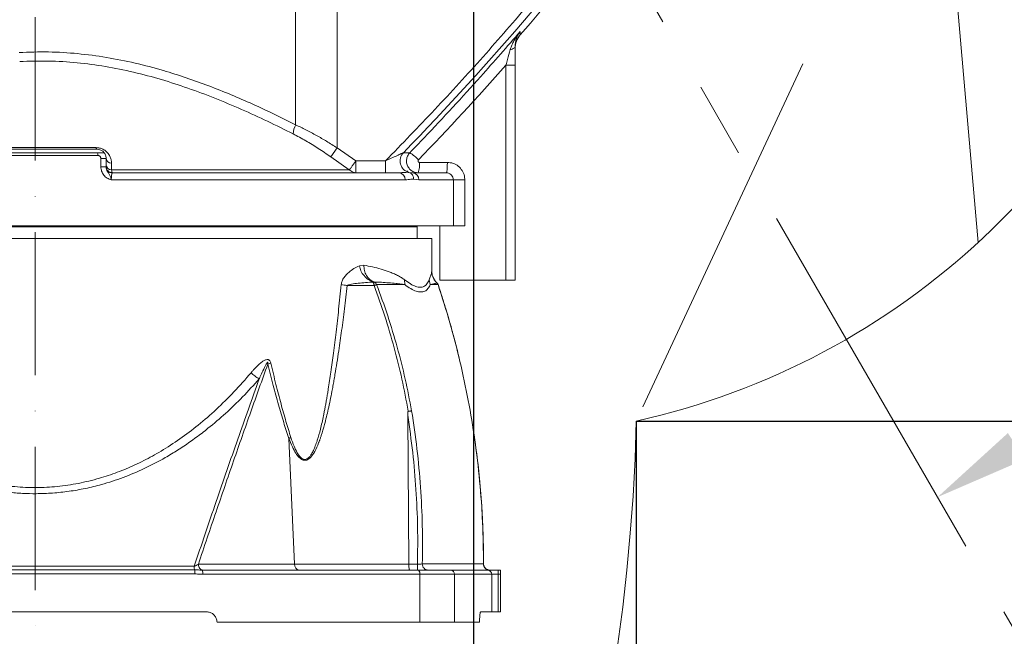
# Model space of a CAD drawing. Header units: millimetres. Extents: x 35469 to 44263, y -24881 to -16268.
# Tile 58 of 231: x 38537 to 39008, y -19291 to -18996. Entities that reach past the tile are written whole.
import ezdxf

# ---------------------------------------------------------------- set-up
doc = ezdxf.new("R2010")
doc.units = ezdxf.units.MM
doc.header["$LTSCALE"] = 0.3175
doc.linetypes.add('ACAD_ISO10W100', pattern=[18, 12, -3, 0, -3])
doc.linetypes.add('CENTER', pattern=[50.8, 31.75, -6.35, 6.35, -6.35])
for name, color, linetype, lineweight in [('1轮廓实线层', 7, 'Continuous', 18), ('7标注层', 4, 'Continuous', 13), ('cen', 2, 'CENTER', 18), ('中心线', 4, 'ACAD_ISO10W100', 20)]:
    doc.layers.add(name, color=color, linetype=linetype, lineweight=lineweight)
doc.styles.add('标准汉字', font='gbenor.shx', dxfattribs={"bigfont": 'gbcbig.shx'})
doc.dimstyles.new('M1：18', dxfattribs={"dimscale": 18, "dimtxt": 3.5, "dimasz": 2.5, "dimexe": 2, "dimexo": 0, "dimgap": 1.5, "dimtad": 1, "dimdec": 1, "dimdsep": 46, "dimtxsty": '标准汉字', "dimcen": 5, "dimdle": 5, "dimclrd": 1, "dimclre": 1, "dimclrt": 256, "dimadec": 4, "dimazin": 2, "dimtfac": 1, "dimtdec": 1, "dimtmove": 0, "dimatfit": 3, "dimfxl": 1, "dimtolj": 1, "dimarcsym": 0})

# ---------------------------------------------------------------- blocks, each defined once
blk = doc.blocks.new('*D26')
at = {"layer": '7标注层', "color": 1, "lineweight": -2, "ltscale": 18, "transparency": 16777216}
for p, q in [((38578.88, -18839.5), (36752.75, -18839.5)), ((36788.75, -19239.5), (36788.75, -18884.5)), ((38387.06, -19284.5), (36752.75, -19284.5))]:
    blk.add_line(p, q, dxfattribs=at)
at = {"layer": '7标注层', "color": 1, "transparency": 16777216}
for points in [[(36796.25, -18884.5), (36781.25, -18884.5), (36788.75, -18839.5)], [(36781.25, -19239.5), (36796.25, -19239.5), (36788.75, -19284.5)]]:
    blk.add_solid(points, dxfattribs=at)
at = {"layer": 'Defpoints', "color": 0, "transparency": 16777216}
for p in [(36788.75, -18839.5), (38578.88, -18839.5), (38387.06, -19284.5)]:
    blk.add_point(p, dxfattribs=at)
at = {"layer": '7标注层', "transparency": 16777216, "insert": (36730.25, -19062), "char_height": 63, "attachment_point": 5, "rotation": 90, "style": '标准汉字'}
blk.add_mtext('\\A1;445', dxfattribs=at)
blk = doc.blocks.new('*D34')
at = {"layer": '7标注层', "color": 1, "lineweight": -2, "ltscale": 18, "transparency": 16777216}
blk.add_arc((38753.98, -18839.5), 444.6, 305.8016, 84.1984, dxfattribs=at)
at = {"layer": '7标注层', "color": 1, "transparency": 16777216}
for points in [[(38799.3, -18389.68), (38798.55, -18404.66), (38753.98, -18394.89)], [(39009.99, -19193.79), (39018.14, -19206.38), (38976.28, -19224.53)]]:
    blk.add_solid(points, dxfattribs=at)
at = {"layer": 'Defpoints', "color": 0, "transparency": 16777216}
for p in [(38753.98, -17970.42), (39183.43, -18724.42), (38753.98, -18839.5), (38753.98, -18971.19), (39143.98, -19515)]:
    blk.add_point(p, dxfattribs=at)
at = {"layer": '7标注层', "transparency": 16777216, "insert": (39239.94, -18709.28), "char_height": 63, "attachment_point": 5, "rotation": 285, "style": '标准汉字'}
blk.add_mtext('\\A1;150%%d', dxfattribs=at)
blk = doc.blocks.new('*D36')
at = {"layer": '7标注层', "color": 1, "lineweight": -2, "ltscale": 18, "transparency": 16777216}
for p, q in [((38753.98, -18971.19), (38753.98, -19448.35)), ((38543.98, -19302.6), (38543.98, -19448.35)), ((38708.98, -19412.35), (38588.98, -19412.35))]:
    blk.add_line(p, q, dxfattribs=at)
at = {"layer": '7标注层', "color": 1, "transparency": 16777216}
for points in [[(38588.98, -19404.85), (38588.98, -19419.85), (38543.98, -19412.35)], [(38708.98, -19419.85), (38708.98, -19404.85), (38753.98, -19412.35)]]:
    blk.add_solid(points, dxfattribs=at)
at = {"layer": 'Defpoints', "color": 0, "transparency": 16777216}
for p in [(38753.98, -18971.19), (38543.98, -19302.6), (38543.98, -19412.35)]:
    blk.add_point(p, dxfattribs=at)
at = {"layer": '7标注层', "transparency": 16777216, "insert": (38648.98, -19353.85), "char_height": 63, "attachment_point": 5, "style": '标准汉字'}
blk.add_mtext('\\A1;210', dxfattribs=at)
blk = doc.blocks.new('*D38')
at = {"layer": '7标注层', "color": 1, "lineweight": -2, "ltscale": 18, "transparency": 16777216}
for p, q in [((38831.95, -19188.07), (38831.95, -20667.3)), ((38543.98, -19302.6), (38543.98, -20667.3)), ((38588.98, -20631.3), (38786.95, -20631.3))]:
    blk.add_line(p, q, dxfattribs=at)
at = {"layer": '7标注层', "color": 1, "transparency": 16777216}
for points in [[(38588.98, -20623.8), (38588.98, -20638.8), (38543.98, -20631.3)], [(38786.95, -20638.8), (38786.95, -20623.8), (38831.95, -20631.3)]]:
    blk.add_solid(points, dxfattribs=at)
at = {"layer": 'Defpoints', "color": 0, "transparency": 16777216}
for p in [(38831.95, -19188.07), (38543.98, -19302.6), (38831.95, -20631.3)]:
    blk.add_point(p, dxfattribs=at)
at = {"layer": '7标注层', "transparency": 16777216, "insert": (38687.97, -20572.8), "char_height": 63, "attachment_point": 5, "style": '标准汉字'}
blk.add_mtext('\\A1;288', dxfattribs=at)
blk = doc.blocks.new('*D39')
at = {"layer": '7标注层', "color": 1, "lineweight": -2, "ltscale": 18, "transparency": 16777216}
for p, q in [((36904.55, -18904.08), (36904.55, -20813.04)), ((38543.98, -19302.6), (38543.98, -20813.04)), ((38498.98, -20777.04), (36949.55, -20777.04))]:
    blk.add_line(p, q, dxfattribs=at)
at = {"layer": '7标注层', "color": 1, "transparency": 16777216}
for points in [[(36949.55, -20769.54), (36949.55, -20784.54), (36904.55, -20777.04)], [(38498.98, -20784.54), (38498.98, -20769.54), (38543.98, -20777.04)]]:
    blk.add_solid(points, dxfattribs=at)
at = {"layer": 'Defpoints', "color": 0, "transparency": 16777216}
for p in [(36904.55, -18904.08), (38543.98, -19302.6), (36904.55, -20777.04)]:
    blk.add_point(p, dxfattribs=at)
at = {"layer": '7标注层', "transparency": 16777216, "insert": (37724.27, -20718.54), "char_height": 63, "attachment_point": 5, "style": '标准汉字'}
blk.add_mtext('\\A1;1639.4', dxfattribs=at)
blk = doc.blocks.new('*D40')
at = {"layer": '7标注层', "color": 1, "lineweight": -2, "ltscale": 18, "transparency": 16777216}
for p, q in [((40604.54, -18839.5), (40604.54, -20813.04)), ((38543.98, -19302.6), (38543.98, -20813.04)), ((38588.98, -20777.04), (40559.54, -20777.04))]:
    blk.add_line(p, q, dxfattribs=at)
at = {"layer": '7标注层', "color": 1, "transparency": 16777216}
for points in [[(38588.98, -20769.54), (38588.98, -20784.54), (38543.98, -20777.04)], [(40559.54, -20784.54), (40559.54, -20769.54), (40604.54, -20777.04)]]:
    blk.add_solid(points, dxfattribs=at)
at = {"layer": 'Defpoints', "color": 0, "transparency": 16777216}
for p in [(40604.54, -18839.5), (38543.98, -19302.6), (40604.54, -20777.04)]:
    blk.add_point(p, dxfattribs=at)
at = {"layer": '7标注层', "transparency": 16777216, "insert": (39574.26, -20718.54), "char_height": 63, "attachment_point": 5, "style": '标准汉字'}
blk.add_mtext('\\A1;2060.6', dxfattribs=at)
blk = doc.blocks.new('*D41')
at = {"layer": '7标注层', "color": 1, "lineweight": -2, "ltscale": 18, "transparency": 16777216}
for p, q in [((40604.54, -18839.5), (40892.23, -18839.5)), ((40856.23, -19973.49), (40856.23, -18884.5)), ((38199.21, -20018.49), (40892.23, -20018.49))]:
    blk.add_line(p, q, dxfattribs=at)
at = {"layer": '7标注层', "color": 1, "transparency": 16777216}
for points in [[(40863.73, -18884.5), (40848.73, -18884.5), (40856.23, -18839.5)], [(40848.73, -19973.49), (40863.73, -19973.49), (40856.23, -20018.49)]]:
    blk.add_solid(points, dxfattribs=at)
at = {"layer": 'Defpoints', "color": 0, "transparency": 16777216}
for p in [(40604.54, -18839.5), (40856.23, -18839.5), (38199.21, -20018.49)]:
    blk.add_point(p, dxfattribs=at)
at = {"layer": '7标注层', "transparency": 16777216, "insert": (40797.73, -19428.99), "char_height": 63, "attachment_point": 5, "rotation": 90, "style": '标准汉字'}
blk.add_mtext('\\A1;1179', dxfattribs=at)
blk = doc.blocks.new('*D42')
at = {"layer": '7标注层', "color": 1, "lineweight": -2, "ltscale": 18, "transparency": 16777216}
for p, q in [((40604.54, -18839.5), (40776.15, -18839.5)), ((40740.15, -19143.07), (40740.15, -18884.5)), ((38831.95, -19188.07), (40776.15, -19188.07))]:
    blk.add_line(p, q, dxfattribs=at)
at = {"layer": '7标注层', "color": 1, "transparency": 16777216}
for points in [[(40747.65, -18884.5), (40732.65, -18884.5), (40740.15, -18839.5)], [(40732.65, -19143.07), (40747.65, -19143.07), (40740.15, -19188.07)]]:
    blk.add_solid(points, dxfattribs=at)
at = {"layer": 'Defpoints', "color": 0, "transparency": 16777216}
for p in [(40604.54, -18839.5), (40740.15, -18839.5), (38831.95, -19188.07)]:
    blk.add_point(p, dxfattribs=at)
at = {"layer": '7标注层', "transparency": 16777216, "insert": (40681.65, -19013.78), "char_height": 63, "attachment_point": 5, "rotation": 90, "style": '标准汉字'}
blk.add_mtext('\\A1;348.6', dxfattribs=at)

msp = doc.modelspace()

# ---------------------------------------------------------------- linework, layer by layer
at = {"layer": '1轮廓实线层', "ltscale": 18}
for p, q in [((38668.822, -18964.18), (38668.822, -19046.021)), ((38688.687, -18975.093), (38688.687, -19057.071)), ((38776.424, -19001.302), (38776.43, -19002.875)), ((38776.43, -19002.875), (38776.431, -19002.876)), ((38773.983, -19008.273), (38773.983, -19017.381)), ((38769.565, -19017.381), (38773.983, -19017.381)), ((38769.565, -19120.495), (38769.565, -19017.381)), ((38773.983, -19017.381), (38773.983, -19120.495)), ((38573.547, -19057.684), (38513.084, -19057.684)), ((38513.441, -19056.983), (38573.205, -19056.983)), ((38685.651, -19061.419), (38688.687, -19057.071)), ((38688.687, -19057.071), (38697.614, -19063.36)), ((38723.501, -19059.415), (38720.422, -19059.408)), ((38573.992, -19060.684), (38512.619, -19060.684)), ((38573.956, -19059.495), (38512.657, -19059.495)), ((38575.515, -19066.197), (38575.515, -19062.184)), ((38575.515, -19062.184), (38578.047, -19062.184)), ((38578.047, -19062.184), (38578.047, -19066.197)), ((38694.418, -19067.632), (38685.651, -19061.419)), ((38697.614, -19063.36), (38711.802, -19063.36)), ((38697.614, -19063.36), (38697.614, -19069.031)), ((38711.802, -19069.036), (38711.802, -19063.36)), ((38728.098, -19064.036), (38741.481, -19064.036)), ((38575.515, -19066.197), (38578.047, -19066.197)), ((38578.047, -19066.197), (38578.047, -19066.113)), ((38580.64, -19064.483), (38580.649, -19067.632)), ((38580.649, -19067.632), (38694.418, -19067.632)), ((38724.752, -19069.036), (38723.101, -19068.862)), ((38580.505, -19072.441), (38721.325, -19072.441)), ((38725.323, -19072.164), (38727.851, -19072.441)), ((38727.851, -19072.441), (38744.361, -19072.441)), ((38744.361, -19094.495), (38744.361, -19072.441)), ((38744.361, -19072.441), (38749.843, -19072.441)), ((38749.843, -19072.441), (38749.843, -19094.495)), ((38543.983, -19094.995), (38360.983, -19094.995)), ((38744.361, -19094.495), (38376.829, -19094.495)), ((38726.983, -19094.995), (38543.983, -19094.995)), ((38726.983, -19094.995), (38726.483, -19094.495)), ((38726.983, -19100.495), (38726.983, -19094.995)), ((38737.915, -19120.495), (38737.915, -19094.495)), ((38749.843, -19094.495), (38744.361, -19094.495)), ((38355.355, -19100.495), (38733.983, -19100.495)), ((38733.983, -19116.093), (38733.983, -19100.495)), ((38699.324, -19113.645), (38701.533, -19113.362)), ((38720.973, -19120.304), (38721.05, -19122.65)), ((38732.801, -19120.312), (38733.31, -19122.651)), ((38733.977, -19116.214), (38733.983, -19116.093)), ((38735.986, -19121.256), (38734.608, -19118.995)), ((38769.565, -19120.495), (38737.915, -19120.495)), ((38773.983, -19120.495), (38769.565, -19120.495)), ((38693.559, -19123.089), (38706.376, -19123.089)), ((38706.325, -19121.342), (38705.888, -19121.396)), ((38733.31, -19122.651), (38737.04, -19122.651)), ((38736.561, -19121.856), (38736.56, -19121.879)), ((38737.069, -19122.644), (38737.04, -19122.651)), ((38656.933, -19160.339), (38655.456, -19160.789)), ((38723.036, -19256.678), (38722.51, -19185.275)), ((38665.569, -19196.352), (38668.301, -19256.678)), ((38622.204, -19256.678), (38668.301, -19256.678)), ((38668.301, -19256.678), (38723.036, -19256.678)), ((38723.036, -19256.678), (38727.197, -19256.678)), ((38620.578, -19261.324), (38467.685, -19261.324)), ((38467.847, -19259.392), (38620.415, -19259.392)), ((38468.065, -19257.664), (38620.198, -19257.664)), ((38624.066, -19259.495), (38727.724, -19259.495)), ((38728.253, -19261.495), (38624.297, -19261.495)), ((38727.724, -19259.495), (38742.988, -19259.495)), ((38728.253, -19261.495), (38728.253, -19284.495)), ((38744.958, -19261.495), (38728.253, -19261.495)), ((38742.988, -19259.495), (38760.768, -19259.495)), ((38744.958, -19284.495), (38744.958, -19261.495)), ((38762.76, -19261.495), (38744.958, -19261.495)), ((38760.768, -19259.495), (38765.748, -19259.495)), ((38762.76, -19279.495), (38762.76, -19261.495)), ((38765.748, -19261.495), (38762.76, -19261.495)), ((38765.748, -19259.495), (38765.748, -19261.495)), ((38765.748, -19259.495), (38766.983, -19259.495)), ((38765.748, -19261.495), (38765.748, -19279.495)), ((38766.983, -19261.495), (38765.748, -19261.495)), ((38766.983, -19259.495), (38766.983, -19261.495)), ((38766.983, -19261.495), (38766.983, -19279.495)), ((38626.151, -19279.495), (38462.111, -19279.495)), ((38762.76, -19279.495), (38757.507, -19279.495)), ((38765.748, -19279.495), (38762.76, -19279.495)), ((38765.748, -19279.495), (38766.983, -19279.495)), ((38728.253, -19284.495), (38631.151, -19284.495)), ((38744.958, -19284.495), (38728.253, -19284.495)), ((38756.886, -19284.495), (38744.958, -19284.495))]:
    msp.add_line(p, q, dxfattribs=at)
at = {"layer": '1轮廓实线层', "lineweight": 20, "ltscale": 18}
for points in [[(38771.61, -19009.99), (38772.118, -19009.863), (38772.581, -19009.702), (38772.99, -19009.512), (38773.338, -19009.297), (38773.616, -19009.06), (38773.818, -19008.807), (38773.942, -19008.543), (38773.983, -19008.273)], [(38573.205, -19056.983), (38573.242, -19057.142), (38573.281, -19057.282), (38573.322, -19057.403), (38573.365, -19057.503), (38573.409, -19057.582), (38573.455, -19057.639), (38573.501, -19057.673), (38573.547, -19057.684)]]:
    msp.add_lwpolyline(points, dxfattribs=at)
for centre, radius, start, end in [((37716.917, -18084.874), 1401.889, 319.093106, 323.949678), ((37716.917, -18084.874), 1401.891, 319.093106, 323.949678), ((37716.917, -18084.874), 1398.835, 315.839094, 323.228839), ((38678.389, -19051.039), 10.803, 152.32126, 176.44323), ((38573.547, -19062.184), 4.5, 36.69803, 90), ((38724.5, -19063.36), 5.678, 135.90068, 255.73702), ((38712.303, -19076.836), 20.71, 42.32811, 57.26747), ((38555.226, -19060.665), 18.767, 359.94163, 3.57455), ((38580.645, -19061.864), 2.618, 187.02047, 269.89186), ((38715.748, -19065.272), 12.412, 342.34871, 5.71655), ((38580.647, -19065.012), 2.62, 187.05797, 270.04028), ((38581.028, -19066.096), 2.982, 180.32298, 268.7019), ((38718.113, -19072.246), 3.218, 356.51638, 86.03022), ((38724.592, -19072.295), 3.263, 357.4293, 87.17485), ((38670.942, -19256.88), 2.648, 175.62302, 260.98106), ((38761.77, -19256.515), 2.981, 179.54206, 269.61938), ((38761.82, -19256.495), 3, 179.93499, 270), ((38619.783, -19261.002), 4.541, 353.76222, 19.37854), ((38725.966, -19261.03), 2.334, 348.50627, 41.12914), ((38742.973, -19261.48), 1.985, 359.55839, 89.55147), ((38760.764, -19261.491), 1.996, 359.88306, 89.88258)]:
    msp.add_arc(centre, radius, start, end, dxfattribs=at)
at = {"layer": '1轮廓实线层', "ltscale": 18}
msp.add_ellipse((37712.266, -18084.874), major_axis=(1409.774, 0), ratio=0.9999933, start_param=5.5165097, end_param=5.5604176, dxfattribs=at)
for points, knots in [([(38711.802, -19063.36), (38719.742, -19055.167), (38735.627, -19038.776), (38758.727, -19013.492), (38773.624, -18996.189), (38781.074, -18987.537)], [0, 0, 0, 0, 21907.4837528, 43823.107489, 65745.5853433, 65745.5853433, 65745.5853433, 65745.5853433]), ([(38723.501, -19059.415), (38725.802, -19057.015), (38737.307, -19045.015), (38755.099, -19025.772), (38770.132, -19008.523), (38776.424, -19001.302)], [0, 0, 0, 0, 8338.3728403, 41695.0205943, 65711.0267788, 65711.0267788, 65711.0267788, 65711.0267788]), ([(38771.61, -19009.99), (38771.853, -19009.248), (38772.342, -19007.754), (38773.836, -19004.771), (38775.285, -19002.666), (38776.42, -19001.307), (38776.424, -19001.302)], [0, 0, 0, 0, 20223.8535299, 40718.9616827, 88085.9386016, 88276.9229872, 88276.9229872, 88276.9229872, 88276.9229872]), ([(38776.424, -19001.302), (38776.422, -19001.305), (38776.033, -19001.794), (38775.332, -19002.843), (38774.584, -19004.536), (38774.089, -19006.328), (38774.018, -19007.621), (38773.983, -19008.273)], [0, 0, 0, 0, 193.2618829, 28006.1239168, 56183.6956151, 80104.5648835, 104496.3546306, 104496.3546306, 104496.3546306, 104496.3546306]), ([(38773.983, -19009.442), (38773.983, -19009.423), (38773.985, -19008.234), (38774.378, -19005.802), (38775.743, -19003.855), (38776.43, -19002.875)], [0, 0, 0, 0, 518.8168871, 33051.3076951, 65959.0237493, 65959.0237493, 65959.0237493, 65959.0237493]), ([(38776.43, -19002.875), (38775.743, -19003.855), (38774.378, -19005.802), (38773.985, -19008.234), (38773.983, -19009.423), (38773.983, -19009.442)], [0, 0, 0, 0, 32909.5981112, 65443.9495169, 65962.7960756, 65962.7960756, 65962.7960756, 65962.7960756]), ([(38668.822, -19046.021), (38665.406, -19044.31), (38658.621, -19040.91), (38648.308, -19036.115), (38637.854, -19031.567), (38627.23, -19027.324), (38616.416, -19023.429), (38604.674, -19019.704), (38591.958, -19016.338), (38578.236, -19013.578), (38564.399, -19011.771), (38550.426, -19010.893), (38541.084, -19011.195), (38536.392, -19011.347)], [0, 0, 0, 0, 18619.9281892, 36975.1192581, 55070.7100026, 73600.3273435, 91913.0464268, 110047.597531, 132314.798833, 154364.6886935, 176267.64034, 198166.4884599, 220257.7902556, 220257.7902556, 220257.7902556, 220257.7902556]), ([(38769.565, -19017.381), (38769.81, -19016.485), (38770.498, -19013.967), (38771.174, -19011.549), (38771.61, -19009.99)], [0, 0, 0, 0, 17682.9250129, 49741.5190963, 49741.5190963, 49741.5190963, 49741.5190963]), ([(38667.607, -19050.369), (38663.528, -19048.331), (38655.399, -19044.27), (38642.898, -19038.556), (38630.195, -19033.223), (38617.405, -19028.435), (38604.409, -19024.218), (38591.227, -19020.685), (38577.729, -19017.928), (38564.126, -19016.12), (38550.403, -19015.24), (38541.227, -19015.543), (38536.624, -19015.695)], [0, 0, 0, 0, 20761.6745279, 41371.0512285, 62131.1665957, 82761.1113077, 102531.5891722, 123083.1680425, 143418.1654683, 163564.5961358, 183751.9637118, 204061.631254, 204061.631254, 204061.631254, 204061.631254]), ([(38668.822, -19046.021), (38670.452, -19046.798), (38673.81, -19048.397), (38678.761, -19051.077), (38683.766, -19053.974), (38687.012, -19056.017), (38688.687, -19057.071)], [0, 0, 0, 0, 21378.0477407, 44034.551428, 65343.162368, 88059.2792088, 88059.2792088, 88059.2792088, 88059.2792088]), ([(38685.651, -19061.419), (38683.666, -19060.055), (38679.742, -19057.36), (38673.704, -19053.618), (38669.643, -19051.454), (38667.607, -19050.369)], [0, 0, 0, 0, 22225.54857, 43925.9505593, 65753.0688927, 65753.0688927, 65753.0688927, 65753.0688927]), ([(38573.205, -19056.983), (38573.78, -19057.022), (38574.931, -19057.1), (38576.676, -19057.771), (38578.41, -19058.973), (38579.648, -19060.576), (38580.37, -19062.288), (38580.614, -19063.547), (38580.635, -19064.273), (38580.64, -19064.483)], [0, 0, 0, 0, 16788.6056432, 33606.5957034, 54866.9470008, 85702.5590786, 109453.1475774, 133240.2696811, 142915.3866586, 142915.3866586, 142915.3866586, 142915.3866586]), ([(38711.802, -19063.36), (38712.75, -19062.926), (38714.602, -19062.077), (38717.187, -19060.892), (38719.086, -19060.021), (38720.038, -19059.585), (38720.348, -19059.443), (38720.398, -19059.419), (38720.422, -19059.408)], [0, 0, 0, 0, 37335.9801965, 72903.435466, 103661.1673273, 115957.1836713, 121259.2737247, 126147.3958715, 126147.3958715, 126147.3958715, 126147.3958715]), ([(38727.575, -19069.036), (38727.575, -19069.036), (38726.978, -19069.036), (38725.739, -19068.838), (38724.06, -19067.949), (38722.743, -19066.527), (38721.969, -19064.749), (38721.826, -19062.814), (38722.328, -19060.942), (38723.061, -19059.871), (38723.501, -19059.415), (38723.501, -19059.415)], [0, 0, 0, 0, 0.6452579, 19296.1475707, 39777.6992017, 60240.7272969, 80699.2079039, 101169.1335923, 121654.3876683, 142130.2130771, 142130.858335, 142130.858335, 142130.858335, 142130.858335]), ([(38577.155, -19059.495), (38577.126, -19059.495), (38577.067, -19059.495), (38576.617, -19059.495), (38575.862, -19059.495), (38574.923, -19059.495), (38574.224, -19059.495), (38573.956, -19059.495)], [0, 0, 0, 0, 18809.6120634, 37584.2953171, 57136.4297262, 86320.3200997, 104437.3397818, 104437.3397818, 104437.3397818, 104437.3397818]), ([(38575.515, -19062.184), (38575.508, -19062.08), (38575.491, -19061.806), (38575.314, -19061.384), (38574.969, -19060.998), (38574.51, -19060.735), (38574.165, -19060.701), (38573.992, -19060.684)], [0, 0, 0, 0, 13795.6271535, 36060.8093801, 58677.880399, 81513.9078255, 104416.4503401, 104416.4503401, 104416.4503401, 104416.4503401]), ([(38577.155, -19059.495), (38577.234, -19059.609), (38577.603, -19060.136), (38577.975, -19061.051), (38578.027, -19061.87), (38578.047, -19062.184)], [0, 0, 0, 0, 9545.9684067, 44314.7381091, 65929.4685825, 65929.4685825, 65929.4685825, 65929.4685825]), ([(38697.614, -19063.36), (38697.287, -19063.82), (38696.617, -19064.763), (38695.701, -19066.053), (38694.958, -19067.098), (38694.675, -19067.496), (38694.541, -19067.685)], [0, 0, 0, 0, 21695.1023768, 44443.343556, 67191.5847348, 87864.401474, 87864.401474, 87864.401474, 87864.401474]), ([(38727.614, -19062.89), (38727.567, -19062.95), (38727.473, -19063.07), (38727.416, -19063.296), (38727.432, -19063.525), (38727.524, -19063.737), (38727.68, -19063.906), (38727.88, -19064.015), (38728.027, -19064.029), (38728.098, -19064.036)], [0, 0, 0, 0, 20480.6551568, 40962.0936016, 61426.2277062, 81883.8286671, 102355.6199026, 122856.1174283, 142175.9029064, 142175.9029064, 142175.9029064, 142175.9029064]), ([(38741.481, -19064.036), (38742.421, -19064.129), (38744.302, -19064.315), (38746.808, -19065.764), (38748.699, -19067.898), (38749.7, -19070.261), (38749.802, -19071.822), (38749.843, -19072.441)], [0, 0, 0, 0, 22289.3580198, 44578.8370747, 66864.9259429, 89144.5326697, 103779.3410032, 103779.3410032, 103779.3410032, 103779.3410032]), ([(38580.505, -19072.441), (38580.5, -19072.44), (38579.792, -19072.253), (38578.437, -19071.675), (38576.823, -19070.213), (38575.727, -19068.323), (38575.586, -19066.905), (38575.515, -19066.197)], [0, 0, 0, 0, 187.3598374, 26968.617564, 53081.3961785, 78714.4639083, 104280.4418957, 104280.4418957, 104280.4418957, 104280.4418957]), ([(38578.047, -19066.197), (38578.084, -19066.577), (38578.161, -19067.371), (38578.768, -19068.546), (38579.536, -19069.638), (38580.137, -19070.923), (38580.392, -19071.936), (38580.504, -19072.437), (38580.505, -19072.441)], [0, 0, 0, 0, 20560.6580906, 43057.1493769, 71806.1959698, 99296.330161, 126376.6839524, 126614.8984189, 126614.8984189, 126614.8984189, 126614.8984189]), ([(38580.649, -19067.632), (38580.708, -19068.029), (38580.829, -19068.839), (38580.973, -19068.969), (38581.047, -19069.036)], [0, 0, 0, 0, 24375.8968268, 49726.6524546, 49726.6524546, 49726.6524546, 49726.6524546]), ([(38694.418, -19067.632), (38694.423, -19067.634), (38694.463, -19067.652), (38694.504, -19067.669), (38694.541, -19067.685)], [0, 0, 0, 0, 5295.5567981, 49544.238119, 49544.238119, 49544.238119, 49544.238119]), ([(38694.541, -19067.685), (38694.571, -19067.701), (38694.682, -19067.758), (38695.075, -19068.033), (38695.84, -19068.531), (38696.841, -19068.937), (38697.408, -19069.006), (38697.614, -19069.031)], [0, 0, 0, 0, 2851.7530898, 10373.9999902, 36807.8647695, 79459.6950249, 103934.8358963, 103934.8358963, 103934.8358963, 103934.8358963]), ([(38723.101, -19068.862), (38722.822, -19068.828), (38722.279, -19068.762), (38720.592, -19068.904), (38719.208, -19068.985), (38718.336, -19069.036)], [0, 0, 0, 0, 18477.6064963, 35898.5374962, 65577.4714786, 65577.4714786, 65577.4714786, 65577.4714786]), ([(38722.762, -19068.468), (38722.544, -19068.362), (38722.109, -19068.149), (38722.01, -19068.118), (38722.233, -19068.297), (38722.48, -19068.434), (38722.542, -19068.468)], [0, 0, 0, 0, 27235.604846, 54338.9474482, 79383.378073, 87762.9936324, 87762.9936324, 87762.9936324, 87762.9936324]), ([(38725.323, -19072.164), (38725.308, -19071.795), (38725.276, -19071.036), (38724.797, -19070.017), (38724.055, -19069.221), (38723.413, -19068.979), (38723.101, -19068.862)], [0, 0, 0, 0, 21302.4045506, 43865.9722462, 66429.5399413, 87731.9444905, 87731.9444905, 87731.9444905, 87731.9444905]), ([(38580.961, -19069.077), (38580.96, -19069.077), (38580.899, -19069.137), (38580.78, -19069.384), (38580.668, -19069.938), (38580.582, -19070.614), (38580.522, -19071.367), (38580.505, -19072.098), (38580.505, -19072.441), (38580.505, -19072.441)], [0, 0, 0, 0, 284.6693516, 35265.8264986, 69854.3874788, 79642.9585804, 112903.281483, 142727.2559813, 142728.99363, 142728.99363, 142728.99363, 142728.99363]), ([(38581.047, -19069.036), (38581.047, -19069.036), (38581.031, -19069.036), (38581.002, -19069.042), (38580.974, -19069.066), (38580.961, -19069.077)], [0, 0, 0, 0, 7.056713, 35991.7196758, 65855.8175991, 65855.8175991, 65855.8175991, 65855.8175991]), ([(38581.047, -19069.036), (38585.299, -19069.036), (38593.82, -19069.036), (38606.405, -19069.036), (38619.395, -19069.036), (38632.676, -19069.036), (38646.065, -19069.036), (38658.894, -19069.036), (38671.041, -19069.036), (38682.4, -19069.036), (38692.878, -19069.036), (38702.392, -19069.036), (38710.984, -19069.036), (38715.894, -19069.036), (38718.336, -19069.036)], [0, 0, 0, 0, 17906.3084044, 35884.9812437, 54091.7494375, 74923.2673505, 95910.2040078, 116956.0333457, 138004.3300143, 158983.2197897, 179847.1954332, 200474.0620095, 220910.0279365, 241123.6087856, 241123.6087856, 241123.6087856, 241123.6087856]), ([(38721.325, -19072.441), (38721.778, -19072.411), (38722.7, -19072.349), (38724.029, -19071.996), (38724.895, -19072.108), (38725.323, -19072.164)], [0, 0, 0, 0, 21546.1763037, 43835.445997, 65544.8822431, 65544.8822431, 65544.8822431, 65544.8822431]), ([(38724.752, -19069.036), (38726.697, -19069.036), (38730.591, -19069.036), (38735.116, -19069.036), (38738.732, -19069.036), (38740.217, -19069.036), (38740.958, -19069.036)], [0, 0, 0, 0, 21887.7903211, 43841.1613115, 65799.8135871, 87703.3870626, 87703.3870626, 87703.3870626, 87703.3870626]), ([(38744.361, -19072.441), (38744.361, -19072.441), (38744.361, -19072.191), (38744.292, -19071.557), (38743.9, -19070.602), (38743.125, -19069.731), (38742.107, -19069.166), (38741.339, -19069.036), (38740.958, -19069.036), (38740.958, -19069.036)], [0, 0, 0, 0, 1.5979922, 20006.2583248, 50468.9027795, 80953.7280212, 111458.7293638, 141973.5011227, 141975.0991149, 141975.0991149, 141975.0991149, 141975.0991149]), ([(38690.632, -19122.639), (38690.675, -19122.347), (38690.763, -19121.738), (38691.066, -19120.867), (38691.486, -19120), (38692.031, -19119.15), (38692.686, -19118.315), (38693.444, -19117.503), (38694.771, -19116.286), (38696.747, -19114.838), (38698.446, -19114.052), (38699.324, -19113.645)], [0, 0, 0, 0, 9118.6786465, 19003.2611879, 30013.3418607, 42410.9619974, 55981.6797781, 70862.8412249, 87148.6640033, 131678.0948118, 179419.1063812, 179419.1063812, 179419.1063812, 179419.1063812]), ([(38699.324, -19113.645), (38699.537, -19114.461), (38699.978, -19116.154), (38701.528, -19118.45), (38703.551, -19120.328), (38705.111, -19121.041), (38705.888, -19121.396)], [0, 0, 0, 0, 20280.8554619, 42060.6375773, 64751.9969964, 87286.7468487, 87286.7468487, 87286.7468487, 87286.7468487]), ([(38701.533, -19113.362), (38702.934, -19113.607), (38705.797, -19114.107), (38709.801, -19115.162), (38713.055, -19116.246), (38715.628, -19117.283), (38717.616, -19118.216), (38719.412, -19119.181), (38720.491, -19119.957), (38720.973, -19120.304)], [0, 0, 0, 0, 25516.4119267, 52111.6083199, 79556.4975912, 95155.6370142, 111204.7402531, 127853.5305365, 141300.7067093, 141300.7067093, 141300.7067093, 141300.7067093]), ([(38701.533, -19113.362), (38701.551, -19114.203), (38701.589, -19115.949), (38702.61, -19118.316), (38704.212, -19120.248), (38705.622, -19120.978), (38706.325, -19121.342)], [0, 0, 0, 0, 20202.8465863, 41945.7722093, 64666.8422479, 87285.8739674, 87285.8739674, 87285.8739674, 87285.8739674]), ([(38720.973, -19120.304), (38721.948, -19121.022), (38723.873, -19122.438), (38726.363, -19123.611), (38728.514, -19124.033), (38730.307, -19123.615), (38731.785, -19122.445), (38732.459, -19121.029), (38732.801, -19120.312)], [0, 0, 0, 0, 21399.0902188, 42210.460282, 62613.7698864, 83012.41924, 103798.3830502, 125152.3147565, 125152.3147565, 125152.3147565, 125152.3147565]), ([(38732.801, -19120.312), (38732.92, -19120.012), (38733.183, -19119.348), (38733.503, -19118.488), (38733.753, -19117.66), (38733.92, -19116.898), (38733.958, -19116.445), (38733.977, -19116.214)], [0, 0, 0, 0, 17757.5881404, 39305.3694776, 61415.2142677, 81870.5125033, 103178.785111, 103178.785111, 103178.785111, 103178.785111]), ([(38733.977, -19116.214), (38734.01, -19116.728), (38734.077, -19117.77), (38734.607, -19119.278), (38735.418, -19120.693), (38736.178, -19121.483), (38736.56, -19121.879)], [0, 0, 0, 0, 21088.4323189, 42770.212511, 64886.6377279, 87184.0888782, 87184.0888782, 87184.0888782, 87184.0888782]), ([(38733.983, -19116.093), (38734.015, -19116.616), (38734.08, -19117.677), (38734.61, -19119.212), (38735.419, -19120.651), (38736.179, -19121.453), (38736.561, -19121.856)], [0, 0, 0, 0, 21064.9539506, 42734.1685674, 64857.4301501, 87184.8117467, 87184.8117467, 87184.8117467, 87184.8117467]), ([(38734.608, -19118.995), (38734.569, -19118.933), (38734.279, -19118.474), (38734.081, -19117.464), (38734.015, -19116.551), (38733.983, -19116.101)], [0, 0, 0, 0, 4824.1636276, 35359.2971543, 65162.9740014, 65162.9740014, 65162.9740014, 65162.9740014]), ([(38693.559, -19123.089), (38693.115, -19126.821), (38692.259, -19134.031), (38690.896, -19144.435), (38689.401, -19154.948), (38688.216, -19162.441), (38687.4, -19167.184), (38687.158, -19168.564), (38686.916, -19169.92), (38686.673, -19171.253), (38686.43, -19172.562), (38685.724, -19176.289), (38684.553, -19182.027), (38682.852, -19189.091), (38681.581, -19193.468), (38680.866, -19195.633), (38680.658, -19196.245), (38680.45, -19196.839), (38680.241, -19197.416), (38680.033, -19197.977), (38679.34, -19199.778), (38678.177, -19202.425), (38676.507, -19204.993), (38675.132, -19206.241), (38674.15, -19206.765), (38673.316, -19206.898), (38672.664, -19206.822), (38671.746, -19206.552), (38670.369, -19205.546), (38668.724, -19203.338), (38667.071, -19200.209), (38666.102, -19197.719), (38665.569, -19196.352)], [0, 0, 0, 0, 61638.6035111, 119086.5143725, 172356.9908634, 236305.5995439, 244145.7995584, 251862.6896379, 259456.4160616, 266927.1323957, 274274.9999719, 281500.1884057, 329768.4134814, 371499.3070457, 402920.2744724, 406675.3601889, 410348.2220758, 413939.3068914, 417449.0926544, 420878.091418, 424226.8523287, 450738.0452727, 471298.5388983, 479776.5045592, 487408.9888622, 494603.7694161, 498194.5891787, 501857.9025594, 515297.7248389, 531794.4100037, 552291.0545911, 577281.8894519, 577281.8894519, 577281.8894519, 577281.8894519]), ([(38666.54, -19195.901), (38667.025, -19197.319), (38667.897, -19199.871), (38669.394, -19203.069), (38670.711, -19205.02), (38671.78, -19205.959), (38672.569, -19206.367), (38673.409, -19206.466), (38674.28, -19206.187), (38675.129, -19205.546), (38675.818, -19204.728), (38676.389, -19203.871), (38676.859, -19203.05), (38677.327, -19202.116), (38677.793, -19201.067), (38678.258, -19199.905), (38678.722, -19198.629), (38679.593, -19196.009), (38680.801, -19191.625), (38681.838, -19187.001), (38682.546, -19183.507), (38682.932, -19181.514), (38683.317, -19179.437), (38683.702, -19177.277), (38684.085, -19175.033), (38684.784, -19170.787), (38685.772, -19164.252), (38687.007, -19155.143), (38688.236, -19145.122), (38689.464, -19134.19), (38690.233, -19126.588), (38690.632, -19122.639)], [0, 0, 0, 0, 24831.1205591, 44678.0278368, 60034.5656398, 66352.5145194, 72033.2699818, 78161.7439791, 84423.8642921, 91339.951604, 99303.1502203, 104431.3329023, 110021.2116926, 116098.8389263, 122684.4809849, 129794.0611756, 137440.2301695, 145633.1533787, 176132.5795851, 212749.90493, 223366.9375684, 234412.7713896, 245888.6769472, 257795.7871226, 270135.1160302, 282907.5748323, 327710.6329042, 377280.8132672, 431635.3642336, 490787.3489951, 554746.8913058, 554746.8913058, 554746.8913058, 554746.8913058]), ([(38690.632, -19122.639), (38691.061, -19122.716), (38691.919, -19122.871), (38693.012, -19123.016), (38693.559, -19123.089)], [0, 0, 0, 0, 24604.4307696, 49213.3533593, 49213.3533593, 49213.3533593, 49213.3533593]), ([(38705.888, -19121.396), (38703.52, -19121.554), (38700.041, -19121.786), (38696.22, -19122.293), (38694.557, -19122.628), (38693.923, -19122.85), (38693.673, -19122.975), (38693.592, -19123.056), (38693.559, -19123.089)], [0, 0, 0, 0, 70466.6970323, 103556.1531929, 117022.0130755, 122063.8577313, 123932.4784011, 125288.9933892, 125288.9933892, 125288.9933892, 125288.9933892]), ([(38706.376, -19123.089), (38706.37, -19122.971), (38706.359, -19122.727), (38706.305, -19122.37), (38706.222, -19122.033), (38706.088, -19121.669), (38705.964, -19121.5), (38705.888, -19121.396)], [0, 0, 0, 0, 16281.6562284, 33715.7883363, 52254.2352379, 71714.4620226, 103218.7377021, 103218.7377021, 103218.7377021, 103218.7377021]), ([(38706.325, -19121.342), (38706.654, -19121.508), (38707.223, -19121.796), (38707.494, -19122.394), (38707.608, -19122.648)], [0, 0, 0, 0, 28353.0589329, 49195.5795888, 49195.5795888, 49195.5795888, 49195.5795888]), ([(38721.05, -19122.65), (38721.037, -19122.647), (38721.014, -19122.643), (38720.974, -19122.636), (38720.915, -19122.626), (38720.809, -19122.608), (38720.618, -19122.577), (38720.274, -19122.523), (38719.651, -19122.431), (38718.514, -19122.281), (38716.405, -19122.042), (38712.44, -19121.666), (38708.715, -19121.469), (38706.325, -19121.342)], [0, 0, 0, 0, 645.7408725, 1153.3265871, 2060.230337, 3681.2164672, 6580.2631679, 11769.3607337, 21066.634952, 37740.4522467, 67663.6444734, 121302.9773252, 217224.8481034, 217224.8481034, 217224.8481034, 217224.8481034]), ([(38707.608, -19122.648), (38707.551, -19122.674), (38707.436, -19122.726), (38707.149, -19122.834), (38706.796, -19122.956), (38706.515, -19123.045), (38706.376, -19123.089)], [0, 0, 0, 0, 21642.6157182, 43724.0778516, 65745.6085688, 87224.4162304, 87224.4162304, 87224.4162304, 87224.4162304]), ([(38706.376, -19123.089), (38708.131, -19127.945), (38711.687, -19137.78), (38716.07, -19152.796), (38719.868, -19168.016), (38721.799, -19178.21), (38722.77, -19183.336)], [0, 0, 0, 0, 21553.67302, 43656.2925911, 65140.4884621, 86871.4259532, 86871.4259532, 86871.4259532, 86871.4259532]), ([(38724.379, -19183.175), (38723.396, -19178.072), (38721.421, -19167.827), (38717.556, -19152.599), (38713.059, -19137.465), (38709.426, -19127.587), (38707.608, -19122.648)], [0, 0, 0, 0, 21498.5356079, 43157.2002916, 64973.7092262, 86797.177674, 86797.177674, 86797.177674, 86797.177674]), ([(38707.608, -19122.648), (38710.027, -19122.648), (38714.861, -19122.649), (38718.988, -19122.649), (38721.05, -19122.65)], [0, 0, 0, 0, 24609.128328, 49169.6192312, 49169.6192312, 49169.6192312, 49169.6192312]), ([(38733.31, -19122.651), (38732.965, -19123.341), (38732.275, -19124.721), (38730.752, -19125.891), (38728.865, -19126.316), (38726.592, -19125.889), (38724.004, -19124.718), (38722.035, -19123.339), (38721.05, -19122.65)], [0, 0, 0, 0, 20794.1721232, 41567.8402634, 62529.0539098, 83520.5115224, 104320.3512044, 125121.2783427, 125121.2783427, 125121.2783427, 125121.2783427]), ([(38736.56, -19121.879), (38736.01, -19122.002), (38735.246, -19122.171), (38734.108, -19122.437), (38733.575, -19122.58), (38733.31, -19122.651)], [0, 0, 0, 0, 36613.3490407, 50917.1876911, 65129.2326977, 65129.2326977, 65129.2326977, 65129.2326977]), ([(38737.04, -19122.651), (38736.976, -19122.493), (38736.859, -19122.207), (38736.652, -19121.981), (38736.56, -19121.879)], [0, 0, 0, 0, 27153.7499356, 49148.0397892, 49148.0397892, 49148.0397892, 49148.0397892]), ([(38736.561, -19121.856), (38736.686, -19121.992), (38736.902, -19122.226), (38737.02, -19122.52), (38737.069, -19122.644)], [0, 0, 0, 0, 28467.1753375, 49147.2274183, 49147.2274183, 49147.2274183, 49147.2274183]), ([(38737.04, -19122.651), (38738.98, -19128.734), (38742.859, -19140.894), (38747.635, -19159.429), (38751.625, -19178.118), (38754.798, -19197.242), (38757.096, -19216.756), (38758.545, -19236.617), (38758.708, -19249.872), (38758.789, -19256.491)], [0, 0, 0, 0, 19685.8336851, 39352.1620702, 58992.9584304, 78602.7075115, 99107.2561314, 119566.7455331, 139976.0752018, 139976.0752018, 139976.0752018, 139976.0752018]), ([(38747.316, -19158.733), (38747.124, -19157.859), (38746.386, -19154.496), (38744.905, -19148.91), (38743.363, -19143.199), (38742.034, -19138.551), (38740.789, -19134.332), (38739.116, -19128.884), (38737.797, -19124.862), (38737.069, -19122.644)], [0, 0, 0, 0, 10061.6018034, 38708.2224918, 64962.3231565, 76579.7045872, 93060.6529913, 114419.172739, 140658.0770869, 140658.0770869, 140658.0770869, 140658.0770869]), ([(38622.204, -19256.678), (38625.027, -19248.288), (38630.597, -19231.74), (38638.977, -19207.381), (38647.219, -19183.791), (38652.737, -19168.381), (38655.456, -19160.789)], [0, 0, 0, 0, 22520.9995803, 44422.9521214, 65706.8600618, 86373.8157739, 86373.8157739, 86373.8157739, 86373.8157739]), ([(38647.449, -19164.892), (38647.781, -19164.503), (38648.422, -19163.753), (38649.374, -19162.707), (38650.276, -19161.772), (38651.13, -19160.951), (38651.941, -19160.239), (38652.705, -19159.641), (38653.419, -19159.166), (38654.073, -19158.82), (38654.75, -19158.576), (38655.344, -19158.512), (38655.825, -19158.641), (38656.132, -19158.82), (38656.397, -19159.083), (38656.713, -19159.565), (38656.842, -19160.021), (38656.933, -19160.339)], [0, 0, 0, 0, 33468.5657211, 64571.9014282, 93338.9197696, 119806.1911042, 144020.7078016, 166522.7293899, 186412.3879318, 203827.9675494, 218975.6628305, 238621.4223499, 247208.8647173, 255420.2367042, 263677.7006113, 272396.7262479, 292500.8163416, 292500.8163416, 292500.8163416, 292500.8163416]), ([(38655.456, -19160.789), (38655.493, -19160.602), (38655.544, -19160.345), (38655.568, -19160.048), (38655.562, -19159.924), (38655.55, -19159.865), (38655.533, -19159.83), (38655.519, -19159.813), (38655.501, -19159.803), (38655.473, -19159.798), (38655.431, -19159.812), (38655.322, -19159.89), (38655.16, -19160.102), (38654.89, -19160.516), (38654.451, -19161.298), (38653.609, -19162.944), (38652.716, -19164.848), (38651.969, -19166.481), (38651.604, -19167.295), (38651.438, -19167.654), (38651.355, -19167.833)], [0, 0, 0, 0, 18795.3211611, 25879.0612775, 28568.9748294, 30632.7590606, 31457.4236234, 32193.0644924, 32910.8357894, 33681.5047006, 35567.6540567, 38079.8775154, 49541.6096311, 64606.2006729, 91858.5086814, 144998.6066917, 259660.9333697, 311439.2737495, 331892.8864873, 352437.0405489, 352437.0405489, 352437.0405489, 352437.0405489]), ([(38665.569, -19196.352), (38664.73, -19193.816), (38662.971, -19188.507), (38660.482, -19180.017), (38657.932, -19170.705), (38656.302, -19164.179), (38655.456, -19160.789)], [0, 0, 0, 0, 18974.6195488, 39735.6118403, 62306.4674541, 86705.4500895, 86705.4500895, 86705.4500895, 86705.4500895]), ([(38656.933, -19160.339), (38657.737, -19163.732), (38659.286, -19170.26), (38661.71, -19179.576), (38664.073, -19188.06), (38665.744, -19193.369), (38666.54, -19195.901)], [0, 0, 0, 0, 24469.3995294, 47071.7789265, 67823.4272021, 86745.4135821, 86745.4135821, 86745.4135821, 86745.4135821]), ([(38651.355, -19167.833), (38648.738, -19170.737), (38643.604, -19176.431), (38635.392, -19184.327), (38628.785, -19190), (38623.977, -19193.775), (38621.09, -19195.944), (38618.183, -19198.03), (38615.256, -19200.034), (38612.309, -19201.955), (38609.344, -19203.794), (38604.111, -19206.874), (38596.498, -19210.86), (38586.295, -19215.186), (38576.806, -19218.294), (38568.126, -19220.418), (38560.294, -19221.792), (38552.428, -19222.633), (38544.972, -19222.925), (38537.948, -19222.763), (38531.361, -19222.237), (38524.79, -19221.337), (38518.239, -19220.063), (38512.238, -19218.547), (38506.776, -19216.886), (38501.839, -19215.159), (38496.93, -19213.216), (38492.052, -19211.056), (38487.206, -19208.679), (38480.741, -19205.194), (38472.763, -19200.288), (38463.469, -19193.61), (38454.401, -19186.084), (38445.526, -19177.744), (38440.001, -19171.685), (38437.18, -19168.592)], [0, 0, 0, 0, 31180.2965352, 61152.4926329, 89991.3615262, 99463.1738223, 108819.3421505, 118063.4159774, 127199.0703748, 136230.1076747, 145160.4586929, 153994.1834635, 182712.3382834, 210427.7996565, 237323.8151758, 257081.4585113, 276580.3390542, 295913.7324536, 315177.2377832, 331284.2868261, 347431.6167539, 363675.9039777, 380072.8400755, 396676.6034333, 409539.9360462, 422562.6089338, 435766.3613689, 449172.0719006, 462799.7111994, 476668.3116816, 505115.271349, 534627.1525303, 565323.8253794, 597312.3195798, 630687.6974513, 630687.6974513, 630687.6974513, 630687.6974513]), ([(38441.062, -19165.65), (38443.595, -19168.536), (38448.556, -19174.188), (38456.49, -19182.019), (38462.865, -19187.638), (38467.495, -19191.371), (38470.268, -19193.51), (38473.057, -19195.565), (38475.861, -19197.536), (38478.679, -19199.423), (38481.529, -19201.238), (38486.597, -19204.299), (38494.003, -19208.267), (38503.94, -19212.556), (38513.987, -19215.883), (38524.116, -19218.245), (38534.295, -19219.642), (38544.489, -19220.072), (38554.675, -19219.535), (38564.829, -19218.037), (38572.949, -19216.058), (38579.104, -19214.137), (38583.379, -19212.621), (38587.636, -19210.931), (38591.871, -19209.064), (38596.083, -19207.022), (38600.25, -19204.815), (38606.091, -19201.456), (38613.513, -19196.624), (38622.342, -19189.937), (38630.985, -19182.401), (38639.468, -19174.048), (38644.749, -19167.99), (38647.449, -19164.892)], [0, 0, 0, 0, 29581.2344557, 57936.0182762, 85122.740363, 94027.3018025, 102809.6406268, 111472.618835, 120019.2183378, 128452.5444967, 136775.8294589, 145146.7661566, 172369.3100602, 198608.3918601, 224030.4432403, 248818.358534, 273169.3248065, 297288.824792, 321375.29802, 345712.0939564, 370504.7917766, 381322.1399641, 392273.5710786, 403373.0918874, 414634.1565797, 426069.6491754, 437691.8736139, 449357.6981056, 475893.633017, 503583.2697643, 532519.7095909, 562784.5496113, 594449.1190543, 594449.1190543, 594449.1190543, 594449.1190543]), ([(38651.355, -19167.833), (38647.926, -19177.451), (38640.961, -19196.986), (38630.582, -19226.937), (38623.693, -19247.32), (38620.198, -19257.664)], [0, 0, 0, 0, 20877.901667, 42409.4251719, 64597.7856357, 64597.7856357, 64597.7856357, 64597.7856357]), ([(38647.449, -19164.892), (38648.038, -19165.41), (38649.221, -19166.451), (38650.642, -19167.371), (38651.355, -19167.833)], [0, 0, 0, 0, 24402.0434553, 49019.0999549, 49019.0999549, 49019.0999549, 49019.0999549]), ([(38722.77, -19183.336), (38722.762, -19183.337), (38722.746, -19183.341), (38722.714, -19183.361), (38722.655, -19183.436), (38722.562, -19183.746), (38722.513, -19184.376), (38722.511, -19184.942), (38722.51, -19185.275)], [0, 0, 0, 0, 1535.9984262, 3180.8266957, 7151.7313273, 19150.0668583, 62555.6092487, 124264.8703817, 124264.8703817, 124264.8703817, 124264.8703817]), ([(38722.51, -19185.275), (38723.359, -19191.205), (38725.056, -19203.043), (38726.564, -19220.923), (38727.39, -19238.803), (38727.261, -19250.732), (38727.197, -19256.678)], [0, 0, 0, 0, 21600.7678212, 43113.8118283, 64682.9541702, 86119.4708033, 86119.4708033, 86119.4708033, 86119.4708033]), ([(38722.77, -19183.336), (38722.939, -19183.316), (38723.299, -19183.274), (38723.766, -19183.224), (38724.113, -19183.192), (38724.286, -19183.179), (38724.355, -19183.176), (38724.372, -19183.175), (38724.377, -19183.175), (38724.379, -19183.175), (38724.379, -19183.175)], [0, 0, 0, 0, 37915.6230306, 80870.7341979, 121392.3284743, 150954.2927535, 158722.8384783, 160913.6289504, 161590.9732258, 161990.8462454, 161990.8462454, 161990.8462454, 161990.8462454]), ([(38729.485, -19256.491), (38729.545, -19250.378), (38729.666, -19238.118), (38728.758, -19219.728), (38727.119, -19201.375), (38725.291, -19189.234), (38724.379, -19183.175)], [0, 0, 0, 0, 21433.6580676, 42984.9242199, 64547.127184, 86032.289766, 86032.289766, 86032.289766, 86032.289766]), ([(38666.54, -19195.901), (38666.369, -19195.977), (38666.027, -19196.127), (38665.722, -19196.277), (38665.569, -19196.352)], [0, 0, 0, 0, 24405.9393973, 48816.3932313, 48816.3932313, 48816.3932313, 48816.3932313]), ([(38758.815, -19256.491), (38758.814, -19254.875), (38758.812, -19251.718), (38758.739, -19247.362), (38758.647, -19243.714), (38758.547, -19240.717), (38758.44, -19238.009), (38758.314, -19235.287), (38757.949, -19228.364), (38757.141, -19217.817), (38755.948, -19206.313), (38755.008, -19199.918), (38754.73, -19198.027)], [0, 0, 0, 0, 16361.6623084, 31981.6597594, 44114.0966696, 53323.5784705, 62351.9729821, 71560.2435472, 80926.6958954, 132567.1399612, 178675.2324343, 198027.1707116, 198027.1707116, 198027.1707116, 198027.1707116]), ([(38620.198, -19257.664), (38620.198, -19257.664), (38620.385, -19257.602), (38620.921, -19257.399), (38621.603, -19257.061), (38622.04, -19256.789), (38622.204, -19256.678), (38622.204, -19256.678)], [0, 0, 0, 0, 2.3153226, 23507.3145399, 69847.0994806, 101789.8596625, 101792.1749851, 101792.1749851, 101792.1749851, 101792.1749851]), ([(38723.036, -19256.678), (38723.042, -19257.01), (38723.055, -19257.676), (38723.124, -19258.536), (38723.22, -19259.172), (38723.317, -19259.451), (38723.378, -19259.495), (38723.399, -19259.495), (38723.4, -19259.495)], [0, 0, 0, 0, 27213.281204, 54422.3107536, 81749.6454146, 109307.4910259, 122531.3098725, 123108.6863609, 123108.6863609, 123108.6863609, 123108.6863609]), ([(38727.197, -19256.678), (38727.197, -19256.678), (38727.457, -19256.671), (38727.985, -19256.649), (38728.695, -19256.601), (38729.206, -19256.545), (38729.418, -19256.507), (38729.485, -19256.491), (38729.485, -19256.491)], [0, 0, 0, 0, 2.5015136, 32545.1248579, 65168.7913213, 97906.6030494, 123117.5594095, 123119.9995961, 123119.9995961, 123119.9995961, 123119.9995961]), ([(38729.485, -19256.491), (38732.713, -19256.491), (38739.17, -19256.491), (38747.068, -19256.491), (38753.776, -19256.491), (38757.117, -19256.491), (38758.789, -19256.491)], [0, 0, 0, 0, 21806.204923, 43612.4095955, 64615.0049356, 85659.0348062, 85659.0348062, 85659.0348062, 85659.0348062]), ([(38758.789, -19256.491), (38758.789, -19256.491), (38758.8, -19256.491), (38758.816, -19256.491), (38758.818, -19256.491), (38758.82, -19256.491)], [0, 0, 0, 0, 10.2069987, 32190.630129, 64026.93471, 64026.93471, 64026.93471, 64026.93471]), ([(38620.198, -19257.664), (38620.213, -19257.924), (38620.243, -19258.444), (38620.317, -19259.03), (38620.378, -19259.298), (38620.412, -19259.384), (38620.415, -19259.392)], [0, 0, 0, 0, 27724.5859447, 55449.1718893, 83173.757834, 86020.4668498, 86020.4668498, 86020.4668498, 86020.4668498]), ([(38620.415, -19259.392), (38620.862, -19259.4), (38622.109, -19259.42), (38623.301, -19259.466), (38624.066, -19259.495)], [0, 0, 0, 0, 17390.1061581, 48503.8995188, 48503.8995188, 48503.8995188, 48503.8995188]), ([(38624.297, -19261.495), (38623.467, -19261.447), (38622.228, -19261.376), (38620.987, -19261.337), (38620.578, -19261.324)], [0, 0, 0, 0, 32496.8358606, 48494.4815438, 48494.4815438, 48494.4815438, 48494.4815438]), ([(38626.151, -19279.495), (38626.717, -19279.551), (38627.847, -19279.663), (38629.353, -19280.535), (38630.483, -19281.816), (38631.07, -19283.22), (38631.129, -19284.139), (38631.151, -19284.495)], [0, 0, 0, 0, 21982.1508432, 43966.3516335, 65886.7948017, 87653.7776781, 101460.6422235, 101460.6422235, 101460.6422235, 101460.6422235]), ([(38756.886, -19284.495), (38756.893, -19283.936), (38756.907, -19282.819), (38757.014, -19281.328), (38757.171, -19280.197), (38757.345, -19279.585), (38757.461, -19279.521), (38757.507, -19279.495)], [0, 0, 0, 0, 21488.4907883, 42974.3179344, 64536.6872805, 86258.6024264, 101059.0678448, 101059.0678448, 101059.0678448, 101059.0678448])]:
    msp.add_open_spline(points, degree=3, knots=knots, dxfattribs=at)
for points in [[(38740.958, -19069.036), (38741.027, -19068.961), (38741.164, -19068.81), (38741.336, -19067.654), (38741.457, -19066.001), (38741.473, -19064.691), (38741.481, -19064.036)], [(38581.047, -19069.036), (38580.654, -19068.991), (38579.868, -19068.9), (38578.876, -19068.207), (38578.182, -19067.215), (38578.092, -19066.429), (38578.047, -19066.036)], [(38622.204, -19256.678), (38622.252, -19257.052), (38622.348, -19257.802), (38622.868, -19258.727), (38623.587, -19259.37), (38624.148, -19259.454), (38624.429, -19259.495)], [(38727.197, -19256.678), (38727.194, -19257.052), (38727.189, -19257.802), (38727.159, -19258.727), (38727.119, -19259.37), (38727.088, -19259.454), (38727.072, -19259.495)], [(38729.485, -19256.491), (38729.527, -19256.884), (38729.611, -19257.671), (38730.264, -19258.665), (38731.199, -19259.36), (38731.94, -19259.45), (38732.311, -19259.495)], [(38620.415, -19259.392), (38620.438, -19259.469), (38620.483, -19259.622), (38620.536, -19260.087), (38620.571, -19260.669), (38620.576, -19261.106), (38620.578, -19261.324)]]:
    msp.add_open_spline(points, degree=3, dxfattribs=at)
at = {"layer": '7标注层', "ltscale": 18}
for centre, radius, start, end in [((38753.983, -18839.495), 1850.561, 300, 182), ((38753.983, -18839.495), 357.193, 282.60847, 44.60848), ((37944.722, -19168.31), 887.452, 286.664377, 358.723876)]:
    msp.add_arc(centre, radius, start, end, dxfattribs=at)
at = {"layer": 'cen', "ltscale": 18}
for p, q in [((38995.797, -19102.388), (38903.412, -18046.422)), ((39279.929, -18227.388), (38831.954, -19188.074))]:
    msp.add_line(p, q, dxfattribs=at)
at = {"layer": 'cen', "color": 6, "ltscale": 18}
msp.add_line((38753.983, -18839.495), (39143.983, -19514.995), dxfattribs=at)
at = {"layer": '中心线', "ltscale": 18}
msp.add_line((38543.983, -18891.538), (38543.983, -19302.602), dxfattribs=at)

# ---------------------------------------------------------------- dimensions: what is measured, and where the dimension line sits
at = {"layer": '7标注层', "ltscale": 18}
dim = msp.add_angular_dim_2l(base=(39183.434, -18724.424), line1=((38753.983, -18839.495), (39143.983, -19514.995)), line2=((38753.983, -18971.193), (38753.983, -17970.421)), dimstyle='M1：18', override={"dimtad": 1, "dimtih": 0, "dimtoh": 0, "dimsah": 1, "dimtdec": 4, "dimtzin": 8}, dxfattribs=at)
dim.commit()
dim.dimension.update_dxf_attribs({"geometry": '*D34', "text_midpoint": (39239.941, -18709.283)})
for base, p1, p2, picture, middle in [((36788.753, -18839.495), (38387.055, -19284.495), (38578.878, -18839.495), '*D26', (36730.253, -19061.995)), ((40856.231, -18839.495), (38199.212, -20018.49), (40604.544, -18839.495), '*D41', (40797.731, -19428.993)), ((40740.154, -18839.495), (38831.954, -19188.074), (40604.544, -18839.495), '*D42', (40681.654, -19013.785))]:
    dim = msp.add_linear_dim(base=base, p1=p1, p2=p2, angle=90, dimstyle='M1：18', override={"dimsah": 1, "dimtzin": 8}, dxfattribs=at)
    dim.commit()
    dim.dimension.update_dxf_attribs({"geometry": picture, "text_midpoint": middle})
for base, p1, p2, picture, middle in [((40604.544, -20777.041), (38543.983, -19302.602), (40604.544, -18839.495), '*D40', (39574.263, -20718.541)), ((36904.55, -20777.041), (38543.983, -19302.602), (36904.55, -18904.079), '*D39', (37724.266, -20718.541)), ((38543.983, -19412.353), (38753.983, -18971.193), (38543.983, -19302.602), '*D36', (38648.983, -19353.853)), ((38831.954, -20631.298), (38543.983, -19302.602), (38831.954, -19188.074), '*D38', (38687.968, -20572.798))]:
    dim = msp.add_linear_dim(base=base, p1=p1, p2=p2, dimstyle='M1：18', override={"dimsah": 1, "dimtzin": 8}, dxfattribs=at)
    dim.commit()
    dim.dimension.update_dxf_attribs({"geometry": picture, "text_midpoint": middle})

doc.saveas('drawing.dxf')
